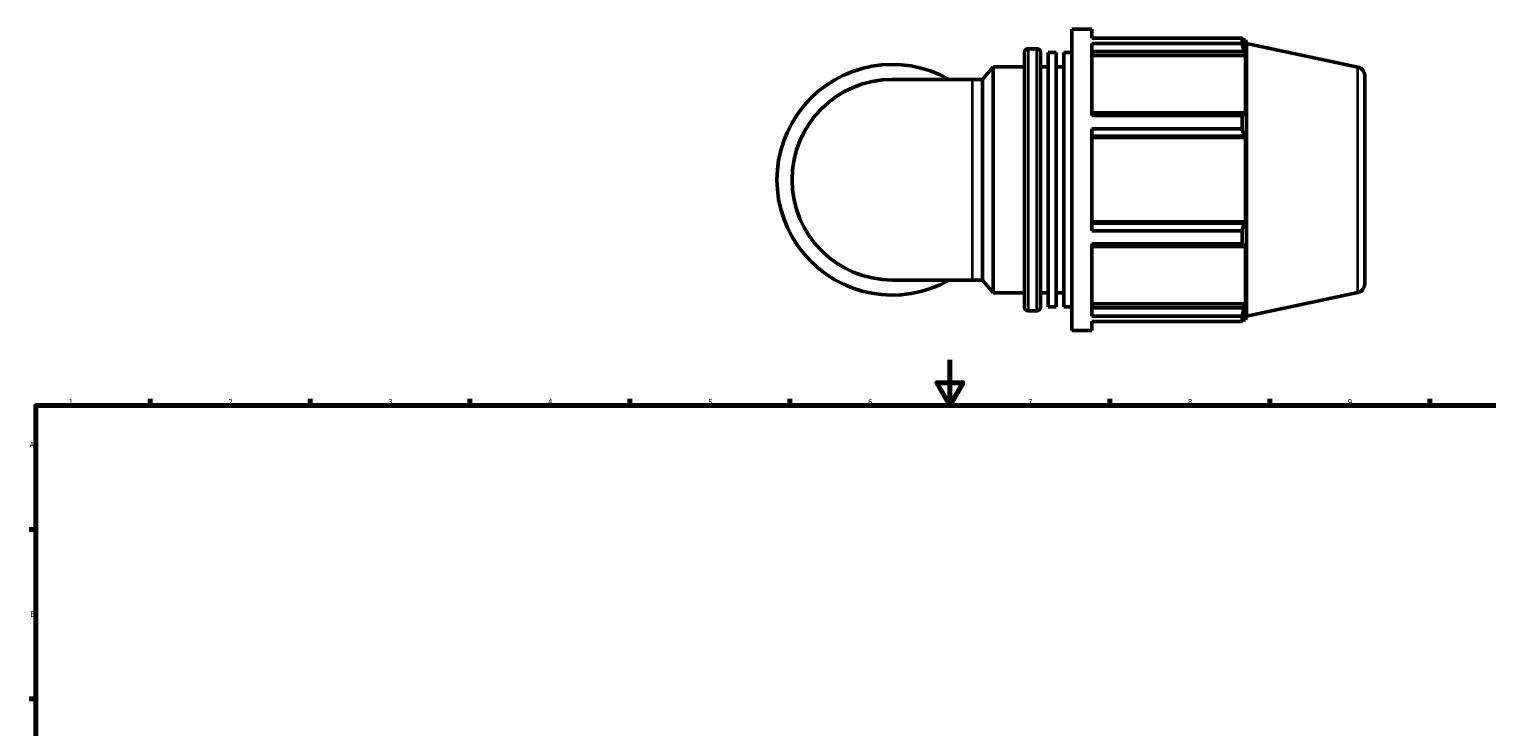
# Model space of a CAD drawing. Header units: millimetres. Extents: x 0 to 1031, y -246 to 1112.
# Tile 4 of 7: x 17 to 656, y 433 to 739. Entities that reach past the tile are written whole.
import ezdxf

# ---------------------------------------------------------------- set-up
doc = ezdxf.new("R2010")
doc.units = ezdxf.units.MM
for name, color, linetype, lineweight in [('Border (ISO)', 7, 'Continuous', 70), ('Visible (ISO)', 7, 'Continuous', 50), ('Visible Narrow (ISO)', 7, 'Continuous', 35)]:
    doc.layers.add(name, color=color, linetype=linetype, lineweight=lineweight)
doc.styles.add('Note Text (ISO)', font='tahoma.ttf')

# ---------------------------------------------------------------- blocks, each defined once
blk = doc.blocks.new('Borders Default Border')
at = {"layer": 'Border (ISO)'}
for p, q in [((70.08, 574), (70.08, 576.9)), ((140.17, 574), (140.17, 576.9)), ((210.25, 574), (210.25, 576.9)), ((280.33, 574), (280.33, 576.9)), ((350.42, 574), (350.42, 576.9)), ((490.58, 574), (490.58, 576.9)), ((560.67, 574), (560.67, 576.9)), ((630.75, 574), (630.75, 576.9)), ((20, 519.75), (17.1, 519.75)), ((20, 445.5), (17.1, 445.5))]:
    blk.add_line(p, q, dxfattribs=at)
at = {"layer": 'Border (ISO)', "flags": 128}
for points in [[(420.5, 594), (420.5, 574), (414.73, 584), (426.27, 584), (420.5, 574)], [(20, 20), (20, 574), (821, 574), (821, 20), (20, 20)]]:
    blk.add_lwpolyline(points, dxfattribs=at)
at = {"layer": 'Border (ISO)', "color": 232, "true_color": 0xca0064, "char_height": 2.5, "attachment_point": 7, "style": 'Note Text (ISO)'}
for s, insert in [('1', (34.48, 574.4)), ('2', (104.37, 574.4)), ('3', (174.43, 574.35)), ('4', (244.42, 574.4)), ('5', (314.64, 574.35)), ('6', (384.66, 574.35)), ('7', (454.77, 574.4)), ('8', (524.81, 574.34)), ('9', (594.88, 574.35)), ('A', (17.29, 555.62)), ('B', (17.59, 481.37))]:
    blk.add_mtext(s, dxfattribs=dict(at, insert=insert))

msp = doc.modelspace()

# ---------------------------------------------------------------- linework, layer by layer
at = {"layer": 'Visible (ISO)'}
for p, q in [((473.954, 606.982), (473.954, 738.982)), ((473.954, 738.982), (482.754, 738.982)), ((482.754, 735.084), (482.754, 738.982)), ((482.754, 735.084), (548.513, 735.084)), ((548.513, 732.697), (548.513, 735.084)), ((453.254, 617.062), (453.254, 728.902)), ((454.754, 730.402), (458.654, 730.402)), ((460.154, 728.902), (460.154, 617.062)), ((463.604, 617.285), (463.604, 728.68)), ((463.604, 728.68), (467.054, 728.68)), ((467.054, 617.285), (467.054, 728.68)), ((470.504, 617.285), (470.504, 728.68)), ((470.504, 728.68), (473.954, 728.68)), ((482.754, 701.092), (482.754, 732.697)), ((548.513, 732.697), (482.754, 732.697)), ((482.754, 729.183), (549.371, 729.183)), ((548.887, 734.362), (550.014, 734.362)), ((550.014, 731.521), (549.371, 733.41)), ((549.371, 729.183), (550.014, 727.427)), ((550.014, 731.521), (550.014, 734.362)), ((550.544, 732.732), (550.014, 734.362)), ((550.544, 613.233), (550.544, 732.732)), ((599.324, 722.364), (550.544, 732.732)), ((434.79, 716.924), (439.454, 722.482)), ((439.454, 623.482), (439.454, 722.482)), ((439.454, 722.482), (453.254, 722.482)), ((460.154, 722.482), (463.604, 722.482)), ((467.054, 722.482), (470.504, 722.482)), ((482.754, 727.427), (550.014, 727.427)), ((550.014, 701.324), (550.014, 727.427)), ((430.448, 716.924), (395.294, 716.924)), ((430.448, 716.924), (434.79, 716.924)), ((434.79, 629.04), (434.79, 716.924)), ((602.294, 718.696), (602.294, 627.269)), ((549.371, 702.239), (482.754, 702.239)), ((482.754, 701.092), (548.513, 701.092)), ((548.513, 695.33), (548.513, 701.092)), ((550.014, 701.324), (549.371, 702.239)), ((482.754, 650.634), (482.754, 695.33)), ((548.513, 695.33), (482.754, 695.33)), ((482.754, 692.035), (549.371, 692.035)), ((482.754, 691.44), (550.014, 691.44)), ((549.371, 692.035), (550.014, 691.44)), ((550.014, 654.525), (550.014, 691.44)), ((482.754, 654.525), (550.014, 654.525)), ((549.371, 653.93), (482.754, 653.93)), ((550.014, 654.525), (549.371, 653.93)), ((482.754, 650.634), (548.513, 650.634)), ((548.513, 644.873), (548.513, 650.634)), ((482.754, 613.268), (482.754, 644.873)), ((548.513, 644.873), (482.754, 644.873)), ((482.754, 643.726), (549.371, 643.726)), ((549.371, 643.726), (550.014, 644.64)), ((550.014, 618.538), (550.014, 644.64)), ((395.294, 629.04), (430.448, 629.04)), ((430.448, 629.04), (434.79, 629.04)), ((434.79, 629.04), (439.454, 623.482)), ((439.454, 623.482), (453.254, 623.482)), ((460.154, 623.482), (463.604, 623.482)), ((467.054, 623.482), (470.504, 623.482)), ((599.324, 623.601), (550.544, 613.233)), ((454.754, 615.562), (458.654, 615.562)), ((463.604, 617.285), (467.054, 617.285)), ((470.504, 617.285), (473.954, 617.285)), ((482.754, 618.538), (550.014, 618.538)), ((549.371, 616.781), (482.754, 616.781)), ((482.754, 613.268), (548.513, 613.268)), ((548.513, 610.881), (548.513, 613.268)), ((550.014, 618.538), (549.371, 616.781)), ((549.371, 612.555), (550.014, 614.443)), ((550.014, 611.602), (550.014, 614.443)), ((550.544, 613.233), (550.014, 611.602)), ((473.954, 606.982), (482.754, 606.982)), ((482.754, 606.982), (482.754, 610.881)), ((548.513, 610.881), (482.754, 610.881)), ((548.887, 611.602), (550.014, 611.602))]:
    msp.add_line(p, q, dxfattribs=at)
for centre, radius, start, end in [((454.754, 728.902), 1.5, 90, 180), ((458.654, 728.902), 1.5, 0, 90), ((395.294, 672.982), 50.533, 60.408154, 299.591846), ((598.544, 718.696), 3.75, 0, 78), ((395.294, 672.982), 43.942, 90, 270), ((598.544, 627.269), 3.75, 282, 0), ((454.754, 617.062), 1.5, 180, 270), ((458.654, 617.062), 1.5, 270, 0)]:
    msp.add_arc(centre, radius, start, end, dxfattribs=at)
for points, weights in [([(548.513, 735.084), (548.959, 734.23), (549.371, 733.41)], [1, 1.00102787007, 1.00123879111]), ([(549.371, 729.183), (548.959, 730.904), (548.513, 732.697)], [1.00123879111, 1.00102787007, 1]), ([(548.513, 701.092), (548.959, 701.677), (549.371, 702.239)], [1, 1.00102787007, 1.00123879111]), ([(549.371, 692.035), (548.959, 693.649), (548.513, 695.33)], [1.00123879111, 1.00102787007, 1]), ([(548.513, 650.634), (548.959, 652.316), (549.371, 653.93)], [1, 1.00102787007, 1.00123879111]), ([(549.371, 643.726), (548.959, 644.288), (548.513, 644.873)], [1.00123879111, 1.00102787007, 1]), ([(548.513, 613.268), (548.959, 615.06), (549.371, 616.781)], [1, 1.00102787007, 1.00123879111]), ([(549.371, 612.555), (548.959, 611.735), (548.513, 610.881)], [1.00123879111, 1.00102787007, 1])]:
    msp.add_rational_spline(points, weights, degree=2, dxfattribs=at)
at = {"layer": 'Visible Narrow (ISO)'}
for p, q in [((454.754, 729.695), (454.754, 616.269)), ((458.654, 616.269), (458.654, 729.695)), ((599.324, 624.209), (599.324, 721.756)), ((430.448, 629.581), (430.448, 716.383))]:
    msp.add_line(p, q, dxfattribs=at)

# ---------------------------------------------------------------- block references
msp.add_blockref('Borders Default Border', (0, 0))

doc.saveas('drawing.dxf')
